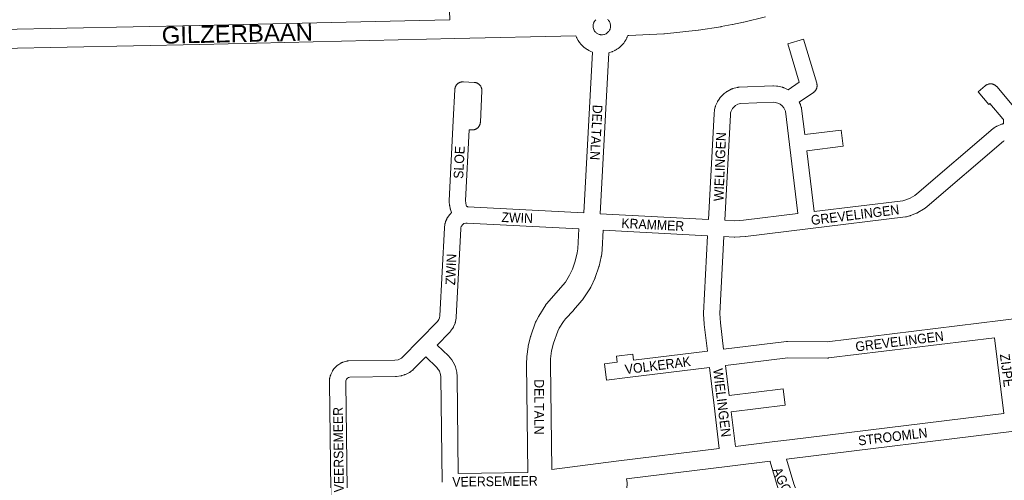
# Model space of a CAD drawing. Header units: metres. Extents: x 123819 to 142731, y 393440 to 405763.
# Tile 90 of 256: x 130596 to 131379, y 395780 to 396146. Entities that reach past the tile are written whole.
import ezdxf
from ezdxf.enums import TextEntityAlignment as Align

# ---------------------------------------------------------------- set-up
doc = ezdxf.new("R2010")
doc.units = ezdxf.units.M
doc.header["$MEASUREMENT"] = 0
for name, color, linetype, lineweight in [('gs-anno-wegen algemeen tekst', 7, 'Continuous', 0), ('gs-knt-aanvullende hoofdweg', 7, 'Continuous', 0), ('gs-knt-fietspaden', 7, 'Continuous', 0), ('gs-knt-wegen algemeen', 7, 'Continuous', 0)]:
    doc.layers.add(name, color=color, linetype=linetype, lineweight=lineweight)
doc.styles.add('Style-Arial', font='arial.ttf')

msp = doc.modelspace()

# ---------------------------------------------------------------- linework, layer by layer
at = {"layer": 'gs-knt-aanvullende hoofdweg', "color": 7, "linetype": 'Continuous', "flags": 128}
for points in [[(129584.91, 396116.78), (129633.65, 396117.52), (130527.25, 396137.59), (130527.27, 396137.59), (130738.81, 396141.83), (130902.05, 396145.59), (130938.06, 396146.4)], [(131054.17, 396146.48), (131054.04, 396146.36), (131053.77, 396146.08), (131053.67, 396145.96), (131053.44, 396145.69), (131053.31, 396145.51), (131052.94, 396144.96), (131052.78, 396144.7), (131052.66, 396144.45), (131052.42, 396143.93), (131052.3, 396143.63), (131052.25, 396143.46), (131052.08, 396142.79), (131052, 396142.42), (131051.94, 396141.8), (131051.91, 396141.18), (131051.93, 396140.86), (131051.93, 396140.77), (131051.93, 396140.75), (131052.01, 396140.27), (131052.44, 396138.77), (131052.58, 396138.42), (131052.81, 396138.01), (131053.15, 396137.47), (131053.6, 396136.88), (131053.86, 396136.57), (131054.31, 396136.17), (131054.78, 396135.78), (131055.14, 396135.53), (131055.26, 396135.47), (131055.73, 396135.2), (131056.2, 396134.99), (131056.72, 396134.82), (131057.48, 396134.6), (131057.63, 396134.58), (131057.67, 396134.57), (131057.83, 396134.55), (131058.7, 396134.45), (131058.7, 396134.45), (131058.7, 396134.45)], [(131058.7, 396134.45), (131059.07, 396134.45), (131059.13, 396134.45), (131059.42, 396134.49), (131060.45, 396134.64), (131061, 396134.8), (131061.5, 396134.96), (131062.25, 396135.33), (131062.6, 396135.51), (131062.65, 396135.55), (131063.49, 396136.18), (131064.27, 396136.96), (131064.34, 396137.03), (131065.03, 396138.05), (131065.25, 396138.47), (131065.33, 396138.65), (131065.46, 396138.97), (131065.53, 396139.16), (131065.63, 396139.47), (131065.74, 396139.9), (131065.9, 396141.33), (131065.87, 396142.03), (131065.61, 396143.39), (131065.47, 396143.8), (131065.26, 396144.31), (131064.91, 396144.97), (131064.69, 396145.33), (131064.23, 396145.92), (131063.92, 396146.27), (131063.51, 396146.66)], [(131189.17, 396148.69), (131171.78, 396144.47), (131171.54, 396144.41), (131162.78, 396142.59), (131162.62, 396142.56), (131153.82, 396140.93), (131153.57, 396140.89), (131135.89, 396138.23), (131135.58, 396138.19), (131108.7, 396135.27), (131108.47, 396135.25), (131108.25, 396135.24), (131080.39, 396133.9), (131079.59, 396133.86), (131079.56, 396133.79), (131079.46, 396133.51), (131079.04, 396132.49), (131078.9, 396132.18), (131078.75, 396131.88), (131078.14, 396130.72), (131078.07, 396130.58), (131078.02, 396130.5), (131077.99, 396130.45), (131077.94, 396130.35), (131077.71, 396129.99), (131077.03, 396128.93), (131076.27, 396127.89), (131076.02, 396127.58), (131075.91, 396127.44), (131075.89, 396127.42), (131075.83, 396127.35), (131075.63, 396127.12), (131074.67, 396126.06), (131073.77, 396125.2), (131073.74, 396125.18), (131073.5, 396124.95), (131073.48, 396124.93), (131073.35, 396124.82), (131073.31, 396124.78), (131073.28, 396124.75), (131073.22, 396124.71), (131073.21, 396124.7), (131072.94, 396124.48), (131071.86, 396123.63), (131070.78, 396122.9), (131070.51, 396122.73), (131070.39, 396122.65), (131070.34, 396122.62), (131070.31, 396122.6), (131070.28, 396122.58), (131070.25, 396122.57), (131069.77, 396122.28), (131069.5, 396122.13), (131069.23, 396121.99), (131068.67, 396121.71), (131067.5, 396121.17), (131067.43, 396121.15), (131067.34, 396121.1), (131067.1, 396121.01), (131067.02, 396120.97), (131067.01, 396120.97), (131066.97, 396120.95), (131066.69, 396120.86), (131065.22, 396120.35), (131064.75, 396120.22), (131064.41, 396120.13), (131064.36, 396120.11)], [(131051.36, 396120.76), (131050.25, 396121.17), (131049.16, 396121.68), (131048.48, 396122.02), (131047.4, 396122.66), (131046.8, 396123.02), (131046.14, 396123.49), (131046.08, 396123.53), (131045.79, 396123.73), (131045.71, 396123.8), (131045.21, 396124.16), (131043.73, 396125.45), (131043.19, 396125.97), (131042.95, 396126.22), (131042.36, 396126.86), (131041.13, 396128.38), (131040.05, 396130.01), (131039.11, 396131.73), (131038.94, 396132.09), (131038.82, 396132.37), (131038.69, 396132.69), (131038.33, 396133.53), (130942.06, 396131.47), (130739.14, 396126.82), (130739.12, 396126.82), (130527.58, 396122.57)], [(131165.25, 395806.85), (131196.54, 395810.73), (131196.55, 395810.73), (131208.34, 395812.18), (131378.69, 395833.12)], [(131386.98, 395819.01), (131210.18, 395797.27), (131205.9, 395796.75)], [(131018.99, 395788.43), (131070.26, 395795.06), (131070.3, 395795.07), (131152.33, 395805.24)], [(131192.83, 395795.13), (131160.63, 395791.14), (131078.61, 395780.96)]]:
    msp.add_lwpolyline(points, dxfattribs=at)
at = {"layer": 'gs-knt-fietspaden', "color": 7, "linetype": 'Continuous', "flags": 128}
msp.add_lwpolyline([(130938.06, 396146.4), (130937.13, 396167.83)], dxfattribs=at)
at = {"layer": 'gs-knt-wegen algemeen', "color": 7, "linetype": 'Continuous', "flags": 128}
for points in [[(131143.64, 395987.46), (131148.16, 396071.6), (131148.18, 396071.83), (131148.2, 396072.06), (131148.48, 396074.3), (131148.52, 396074.57), (131148.57, 396074.84), (131148.63, 396075.11), (131149.08, 396076.84), (131149.15, 396077.11), (131149.24, 396077.37), (131149.33, 396077.62), (131149.44, 396077.87), (131150.89, 396081.14), (131151.01, 396081.38), (131151.13, 396081.62), (131151.27, 396081.86), (131151.41, 396082.09), (131152.4, 396083.58), (131152.56, 396083.8), (131152.72, 396084.02), (131152.9, 396084.23), (131153.08, 396084.43), (131155.53, 396087.04), (131155.72, 396087.23), (131155.92, 396087.42), (131156.12, 396087.6), (131156.34, 396087.77), (131157.76, 396088.85), (131157.98, 396089.01), (131158.21, 396089.16), (131158.44, 396089.3), (131158.68, 396089.43), (131161.85, 396091.09), (131162.11, 396091.21), (131162.38, 396091.33), (131162.65, 396091.44), (131162.92, 396091.53), (131163.2, 396091.61), (131166.66, 396092.52), (131166.93, 396092.59), (131167.22, 396092.64), (131167.5, 396092.68), (131167.78, 396092.71), (131168.07, 396092.73), (131194.99, 396093.74), (131195.24, 396093.75), (131195.5, 396093.74), (131197.87, 396093.65), (131198.17, 396093.63), (131198.47, 396093.6), (131198.77, 396093.55), (131199.07, 396093.49), (131202.55, 396092.69), (131202.83, 396092.61), (131203.11, 396092.53), (131203.38, 396092.43), (131203.65, 396092.32), (131203.92, 396092.2), (131207.13, 396090.65), (131207.17, 396090.63), (131216.03, 396096.67), (131206.83, 396127.15, -0.384717), (131206.84, 396127.16), (131219.28, 396130.92, -0.384715), (131219.29, 396130.91), (131229.87, 396095.85), (131229.95, 396095.55), (131230.02, 396095.24), (131230.08, 396094.93), (131230.12, 396094.61), (131230.14, 396094.3), (131230.15, 396093.98), (131230.14, 396093.66), (131230.12, 396093.35), (131230.08, 396093.03), (131230.03, 396092.72), (131229.96, 396092.41), (131229.87, 396092.1), (131229.77, 396091.8), (131229.66, 396091.51), (131229.53, 396091.22), (131229.39, 396090.93), (131229.24, 396090.66), (131229.24, 396090.66), (131229.24, 396090.65)], [(131229.24, 396090.65), (131229.07, 396090.39), (131228.89, 396090.13), (131228.7, 396089.88), (131228.49, 396089.64), (131228.27, 396089.4), (131228.05, 396089.18), (131227.81, 396088.98), (131227.56, 396088.78), (131227.3, 396088.59), (131216.01, 396080.9), (131216.67, 396079.54), (131216.79, 396079.3), (131216.89, 396079.04), (131216.99, 396078.79), (131217.07, 396078.53), (131217.58, 396076.81), (131217.65, 396076.55), (131217.71, 396076.29), (131217.76, 396076.02), (131217.8, 396075.76), (131220.38, 396055.09), (131249.35, 396058.62, -0.368794), (131249.36, 396058.61), (131250.93, 396045.71, -0.368794), (131250.92, 396045.7), (131221.96, 396042.17), (131227.8, 395993.78)], [(131227.8, 395993.78), (131298.39, 396002.39), (131300.11, 396002.85), (131304.13, 396004.44), (131307.87, 396006.63), (131309.49, 396007.84), (131370.4, 396059.88), (131370.63, 396060.07), (131370.87, 396060.24), (131371.12, 396060.41), (131372.6, 396061.36), (131372.84, 396061.5), (131373.08, 396061.64), (131373.33, 396061.76), (131373.58, 396061.87), (131376.82, 396063.24), (131377.08, 396063.34), (131377.34, 396063.43), (131377.61, 396063.51), (131377.88, 396063.58), (131378.38, 396063.7), (131378.51, 396065.96), (131378.4, 396066.92), (131378.01, 396067.53), (131367.52, 396079.76), (131366.75, 396079.1, -0.37714), (131366.74, 396079.11), (131358.27, 396088.97, -0.377142), (131358.27, 396088.99), (131363.98, 396093.88), (131364.23, 396094.08), (131364.48, 396094.27), (131364.75, 396094.45), (131365.02, 396094.61), (131365.31, 396094.76), (131365.59, 396094.9), (131365.89, 396095.02), (131366.19, 396095.13), (131366.5, 396095.22), (131366.81, 396095.3), (131367.12, 396095.36), (131367.44, 396095.41), (131367.76, 396095.44), (131368.07, 396095.45), (131368.39, 396095.45), (131368.71, 396095.43), (131369.03, 396095.4), (131369.35, 396095.35), (131369.66, 396095.29), (131369.97, 396095.21), (131370.28, 396095.12), (131370.58, 396095.01), (131370.87, 396094.89), (131371.16, 396094.75), (131371.44, 396094.6), (131371.71, 396094.43), (131371.98, 396094.25), (131372.24, 396094.06), (131372.48, 396093.86), (131372.72, 396093.65), (131372.94, 396093.42), (131373.16, 396093.18)], [(131144.46, 395869.67), (131079.19, 395861.68), (131062.6, 395859.65, -0.368817), (131062.59, 395859.66), (131061.01, 395872.57, -0.368818), (131061.02, 395872.58), (131071.15, 395873.82), (131070.55, 395878.71, -0.368815), (131070.56, 395878.72), (131083.47, 395880.3, -0.368818), (131083.48, 395880.29), (131084.08, 395875.4), (131142.88, 395882.59)], [(131157.38, 395871.25), (131160.3, 395847.38), (131203.23, 395852.65, -0.368841), (131203.24, 395852.64), (131204.83, 395839.73, -0.368839), (131204.82, 395839.72), (131161.88, 395834.45), (131165.25, 395806.85)]]:
    msp.add_lwpolyline(points, format="xyb", dxfattribs=at)
for points in [[(131044.52, 395992.75), (131051.36, 396120.76)], [(131064.36, 396120.11), (131057.52, 395992.06)], [(130939.22, 395992.99), (130938.46, 395995.4), (130938.39, 395995.63), (130938.34, 395995.85), (130938.29, 395996.08), (130937.85, 395998.26), (130937.81, 395998.51), (130937.77, 395998.77), (130937.44, 396001.59), (130937.41, 396001.86), (130937.39, 396002.14), (130937.39, 396002.42), (130937.4, 396002.69), (130940.67, 396065.95), (130941.89, 396090.85), (130941.92, 396091.16), (130941.95, 396091.47), (130942.01, 396091.77), (130942.07, 396092.08), (130942.15, 396092.38), (130942.25, 396092.67), (130942.36, 396092.96), (130942.48, 396093.25), (130942.61, 396093.52), (130942.76, 396093.8), (130942.92, 396094.06), (130943.1, 396094.32), (130943.28, 396094.56), (130943.48, 396094.8), (130943.69, 396095.03), (130943.91, 396095.25), (130944.14, 396095.46), (130944.38, 396095.66), (130944.63, 396095.84), (130944.88, 396096.01), (130945.15, 396096.18), (130945.42, 396096.32), (130945.7, 396096.46), (130945.98, 396096.58), (130946.28, 396096.69), (130946.57, 396096.78), (130946.87, 396096.86), (130947.17, 396096.93), (130947.48, 396096.98), (130947.79, 396097.01), (130948.1, 396097.04), (130948.4, 396097.04), (130948.71, 396097.04), (130957.29, 396096.62), (130957.6, 396096.59), (130957.92, 396096.55), (130958.24, 396096.5), (130958.55, 396096.43), (130958.86, 396096.34), (130959.16, 396096.24), (130959.46, 396096.13), (130959.75, 396096), (130960.04, 396095.85), (130960.31, 396095.7), (130960.58, 396095.53), (130960.84, 396095.34), (130961.1, 396095.15), (130961.34, 396094.94), (130961.57, 396094.72), (130961.79, 396094.49), (130962, 396094.24), (130962.2, 396093.99), (130962.38, 396093.73), (130962.55, 396093.46), (130962.71, 396093.18), (130962.85, 396092.9), (130962.98, 396092.61), (130963.1, 396092.31), (130963.2, 396092), (130963.28, 396091.7), (130963.35, 396091.38), (130963.41, 396091.07), (130963.45, 396090.75), (130963.47, 396090.43), (130963.48, 396090.11), (130963.47, 396089.79), (130962.25, 396064.89), (130962.23, 396064.58), (130962.19, 396064.27), (130962.14, 396063.97), (130962.07, 396063.66), (130961.99, 396063.36), (130961.9, 396063.07), (130961.79, 396062.78), (130961.67, 396062.49), (130961.53, 396062.22), (130961.38, 396061.94), (130961.22, 396061.68), (130961.04, 396061.42), (130960.86, 396061.18), (130960.66, 396060.94), (130960.45, 396060.71), (130960.23, 396060.49), (130960, 396060.28), (130959.76, 396060.08), (130959.52, 396059.9), (130959.26, 396059.73), (130958.99, 396059.56), (130958.72, 396059.42), (130958.44, 396059.28), (130958.16, 396059.16), (130957.87, 396059.05), (130957.57, 396058.96), (130957.27, 396058.88), (130956.97, 396058.81)], [(131373.16, 396093.18), (131388.18, 396075.67)], [(131214.88, 395992.2), (131208.26, 396047.05), (131204.95, 396073.61), (131204.75, 396074.28), (131203.74, 396076.34), (131202.4, 396077.99), (131200.82, 396079.24), (131198.91, 396080.16), (131196.74, 396080.66), (131195.23, 396080.72), (131169.28, 396079.75), (131167.23, 396079.21), (131165.19, 396078.14), (131164.64, 396077.73), (131162.95, 396075.92), (131162.56, 396075.34), (131161.56, 396073.08), (131161.35, 396072.28), (131161.15, 396070.68), (131156.65, 395986.85)], [(130956.97, 396058.81), (130956.66, 396058.76), (130956.36, 396058.73), (130956.05, 396058.7), (130955.74, 396058.7), (130955.43, 396058.7), (130953.34, 396058.81), (130950.43, 396002.57), (130950.67, 396000.56), (130950.99, 395998.97), (130951.39, 395997.68)], [(131379.16, 396050.09), (131378.52, 396049.69), (131317.79, 395997.81), (131317.64, 395997.68), (131317.48, 395997.56), (131315.39, 395995.99), (131315.19, 395995.85), (131314.98, 395995.71), (131314.77, 395995.58), (131310.28, 395992.95), (131310.06, 395992.83), (131309.84, 395992.71), (131309.61, 395992.61), (131309.38, 395992.51), (131304.54, 395990.6), (131304.31, 395990.51), (131304.07, 395990.44), (131303.83, 395990.37), (131301.31, 395989.69), (131301.02, 395989.62), (131300.72, 395989.57), (131300.42, 395989.52), (131222.91, 395980.06), (131173.19, 395973.98), (131172.92, 395973.96), (131168.97, 395973.64), (131168.81, 395973.63), (131168.64, 395973.62), (131164.68, 395973.51), (131164.46, 395973.5), (131164.23, 395973.51), (131155.97, 395973.84)], [(130951.39, 395997.68), (130951.86, 395997.69), (130952.08, 395997.69), (130952.29, 395997.68), (131044.52, 395992.75)], [(130928.12, 395906.38), (130929.19, 395907.8), (130929.79, 395909.24), (130930.04, 395910.8), (130933.62, 395980.86), (130933.64, 395981.13), (130933.67, 395981.4), (130933.92, 395983.26), (130933.96, 395983.51), (130934.01, 395983.75), (130934.06, 395983.98), (130934.13, 395984.22), (130934.55, 395985.66), (130934.63, 395985.93), (130934.73, 395986.21), (130934.85, 395986.47), (130935.46, 395987.84), (130935.57, 395988.08), (130935.69, 395988.31), (130935.82, 395988.54), (130935.95, 395988.76), (130936.1, 395988.97), (130937.83, 395991.41), (130938, 395991.63), (130938.17, 395991.84), (130938.35, 395992.04), (130939.17, 395992.93), (130939.22, 395992.99)], [(131057.52, 395992.06), (131143.64, 395987.46)], [(131156.65, 395986.85), (131164.53, 395986.53), (131168.09, 395986.63), (131171.74, 395986.92), (131214.88, 395992.2)], [(131040.57, 395979.92), (130951.82, 395984.67), (130950.95, 395984.66), (130950.68, 395984.62), (130949.22, 395984.25), (130948.72, 395984.03), (130948.48, 395983.82), (130948.2, 395983.52), (130947.09, 395981.95), (130946.92, 395981.58), (130946.76, 395981.03), (130946.61, 395979.93), (130943.02, 395909.78), (130943.01, 395909.55), (130942.98, 395909.31), (130942.95, 395909.08), (130942.53, 395906.42), (130942.47, 395906.12), (130942.4, 395905.83), (130942.32, 395905.53), (130942.22, 395905.24), (130942.11, 395904.96), (130940.9, 395902.04), (130940.79, 395901.79), (130940.67, 395901.55), (130940.54, 395901.31), (130940.4, 395901.07), (130940.24, 395900.84), (130940.08, 395900.62), (130938.52, 395898.54)], [(131000.1, 395786.02), (130999, 395872.58), (130999, 395872.75), (130999.01, 395872.92), (130999.21, 395877.9), (130999.22, 395878.19), (130999.26, 395878.48), (131000.25, 395886.09), (131000.28, 395886.32), (131000.33, 395886.55), (131000.38, 395886.78), (131002.19, 395894.25), (131002.25, 395894.47), (131002.31, 395894.69), (131002.39, 395894.91), (131006.24, 395905.69), (131006.35, 395905.98), (131006.47, 395906.25), (131006.61, 395906.52), (131008.46, 395910.06), (131008.56, 395910.25), (131008.67, 395910.44), (131014.24, 395919.52), (131014.39, 395919.76), (131014.56, 395919.99), (131014.73, 395920.22), (131014.91, 395920.43), (131030.03, 395937.56), (131033.29, 395943.22), (131035.45, 395947.92), (131037.71, 395954.35), (131039.31, 395961.04), (131039.79, 395964.06), (131040.57, 395979.92)], [(131060.05, 395978.88), (131059.17, 395963.57), (131059.15, 395963.34), (131059.12, 395963.1), (131058.51, 395958.4), (131058.46, 395958.09), (131058.39, 395957.78), (131056.7, 395950.46), (131056.63, 395950.16), (131056.53, 395949.85), (131053.62, 395941.19), (131053.53, 395940.95), (131053.44, 395940.72), (131053.33, 395940.49), (131050.29, 395934.03), (131050.15, 395933.75), (131049.99, 395933.47), (131049.82, 395933.21), (131043.41, 395923.54), (131043.26, 395923.33), (131043.11, 395923.13), (131042.94, 395922.93), (131036.48, 395915.33), (131036.36, 395915.19), (131036.24, 395915.06), (131029.97, 395908.48), (131028.3, 395906.31), (131025.04, 395900.93), (131023.77, 395898.51), (131020.43, 395889.15), (131018.92, 395882.97), (131018.09, 395876.59), (131017.93, 395872.49), (131018.99, 395788.43)], [(131142.96, 395974.46), (131060.05, 395978.88)], [(131142.88, 395882.59), (131140.28, 395903.93), (131140.26, 395904.15), (131140.25, 395904.37), (131139.82, 395912.26), (131139.82, 395912.48), (131139.82, 395912.71), (131139.82, 395912.93), (131142.96, 395974.46)], [(131155.97, 395973.84), (131152.84, 395912.61), (131153.23, 395905.28), (131155.8, 395884.17)], [(130843.56, 395750.78), (130842.09, 395857.88), (130842.09, 395858.19), (130842.11, 395858.5), (130842.27, 395860.47), (130842.3, 395860.74), (130842.33, 395861), (130842.38, 395861.26), (130842.44, 395861.52), (130842.79, 395862.92), (130842.86, 395863.18), (130842.94, 395863.44), (130843.04, 395863.7), (130843.14, 395863.95), (130843.25, 395864.19), (130844.51, 395866.79), (130844.65, 395867.06), (130844.8, 395867.32), (130844.96, 395867.57), (130845.13, 395867.81), (130845.32, 395868.05), (130845.51, 395868.28), (130847.43, 395870.43), (130847.64, 395870.65), (130847.85, 395870.86), (130848.08, 395871.06), (130848.31, 395871.25), (130848.55, 395871.43), (130848.8, 395871.59), (130851.24, 395873.14), (130851.49, 395873.3), (130851.76, 395873.44), (130852.03, 395873.57), (130852.3, 395873.69), (130852.58, 395873.79), (130852.87, 395873.89), (130855.63, 395874.71), (130855.92, 395874.79), (130856.21, 395874.85), (130856.5, 395874.91), (130856.8, 395874.94), (130857.09, 395874.97), (130857.39, 395874.98), (130894.24, 395875.57), (130896.74, 395875.89), (130897.31, 395876.07), (130899.38, 395877.14), (130899.93, 395877.55), (130914.12, 395892.01), (130928.04, 395906.27), (130928.12, 395906.38)], [(130928.12, 395906.38), (130928.12, 395906.38)], [(130928.12, 395906.38), (130928.12, 395906.38)], [(131155.8, 395884.17), (131205.74, 395890.29), (131206.01, 395890.32), (131206.28, 395890.33), (131206.56, 395890.34), (131238.15, 395890.24), (131376.18, 395907.09), (131394.91, 395909.47)], [(130938.51, 395898.54), (130938.19, 395898.1), (130938.01, 395897.89), (130937.83, 395897.68), (130937.65, 395897.48), (130927.96, 395887.55), (130936.78, 395878.87)], [(130938.52, 395898.54), (130938.52, 395898.54), (130938.51, 395898.54)], [(130938.52, 395898.54), (130938.52, 395898.54), (130938.51, 395898.54)], [(131371.31, 395893.38), (131239.33, 395877.27), (131239.06, 395877.24), (131238.79, 395877.23), (131238.52, 395877.22), (131206.92, 395877.32), (131157.38, 395871.25)], [(131378.69, 395833.12), (131371.31, 395893.38)], [(130931.75, 395778.52), (130930.72, 395862.15), (130930.54, 395864.15), (130930.34, 395865.02), (130930.06, 395865.87), (130929.71, 395866.69), (130929.29, 395867.48), (130928.8, 395868.23), (130928.25, 395868.94), (130927.64, 395869.59), (130918.85, 395878.24), (130908.89, 395868.09), (130908.66, 395867.87), (130908.42, 395867.66), (130908.18, 395867.46), (130906.8, 395866.42), (130906.57, 395866.25), (130906.33, 395866.1), (130906.09, 395865.95), (130905.84, 395865.82), (130902.77, 395864.24), (130902.51, 395864.11), (130902.26, 395864), (130901.99, 395863.9), (130901.73, 395863.81), (130900.07, 395863.29), (130899.8, 395863.22), (130899.53, 395863.15), (130899.25, 395863.1), (130898.97, 395863.05), (130895.55, 395862.61), (130895.3, 395862.58), (130895.06, 395862.57), (130894.81, 395862.56), (130858.49, 395861.98), (130857.45, 395861.67), (130856.55, 395861.09), (130855.83, 395860.29), (130855.26, 395859.11), (130855.2, 395858.89), (130855.11, 395857.75), (130856.57, 395751.41)], [(130936.78, 395878.87), (130938.2, 395877.33), (130939.49, 395875.68), (130940.61, 395873.91), (130941.58, 395872.05), (130942.37, 395870.12), (130942.99, 395868.11), (130943.43, 395866.07), (130943.46, 395865.81), (130943.49, 395865.56), (130943.71, 395863.03), (130943.73, 395862.79), (130943.73, 395862.55), (130944.69, 395785.21), (131000.1, 395786.02)], [(131152.33, 395805.24), (131148.17, 395839.33), (131144.46, 395869.67)], [(131207.05, 395752.56), (131199.36, 395772.67), (131199.27, 395772.93), (131199.19, 395773.18), (131192.95, 395794.65), (131192.9, 395794.85), (131192.83, 395795.13)], [(131205.9, 395796.75), (131211.61, 395777.07), (131218.28, 395759.65)], [(131078.61, 395780.96), (131078.95, 395778.18), (131078.99, 395777.88), (131079, 395777.57), (131079, 395777.26), (131078.99, 395776.95), (131078.96, 395776.64), (131078.16, 395769.62), (131077.56, 395762.7), (131077.18, 395753.99), (131076.95, 395748.67), (131076.93, 395741.76), (131077.29, 395731.96), (131077.49, 395730.63), (131077.65, 395730.17), (131077.84, 395729.83)]]:
    msp.add_lwpolyline(points, dxfattribs=at)

# ---------------------------------------------------------------- texts
at = {"layer": 'gs-anno-wegen algemeen tekst', "color": 7, "style": 'Style-Arial'}
msp.add_text('GILZERBAAN', height=13.6, rotation=1.22452, dxfattribs=at).set_placement((130768.84, 396135.42), align=Align.MIDDLE_CENTER)
at = {"layer": 'gs-anno-wegen algemeen tekst', "color": 7, "style": 'Style-Arial', "width": 0.909091}
for s, rotation, p in [('DELTALN', 267.02588, (131054.48, 396056.74)), ('WIELINGEN', 87.828, (131152.86, 396029.52)), ('SLOE', 87.21925, (130945.37, 396032.97)), ('GREVELINGEN', 7.0539, (131260.37, 395991.19)), ('ZWIN', 357.79375, (130991.59, 395988.87)), ('KRAMMER', 357.13306, (131099.46, 395983.4)), ('ZWIN', 87.44379, (130938.85, 395947.73)), ('GREVELINGEN', 7.0539, (131295.77, 395890.51)), ('VOLKERAK', 7.2501, (131103.42, 395871.43)), ('ZIJPE', 277.11151, (131381.06, 395867.36)), ('WIELINGEN', 276.95047, (131154.57, 395841.62)), ('DELTALN', 270.07066, (131009.08, 395838.32)), ('VEERSEMEER', 90.7391, (130849.33, 395804.33)), ('STROOMLN', 6.81855, (131290.37, 395814.7)), ('AGGER', 294.25658, (131205.18, 395773.51)), ('VEERSEMEER', 0.7391, (130973.88, 395779.13))]:
    msp.add_text(s, height=7.7, rotation=rotation, dxfattribs=at).set_placement(p, align=Align.MIDDLE_CENTER)

doc.saveas('drawing.dxf')
